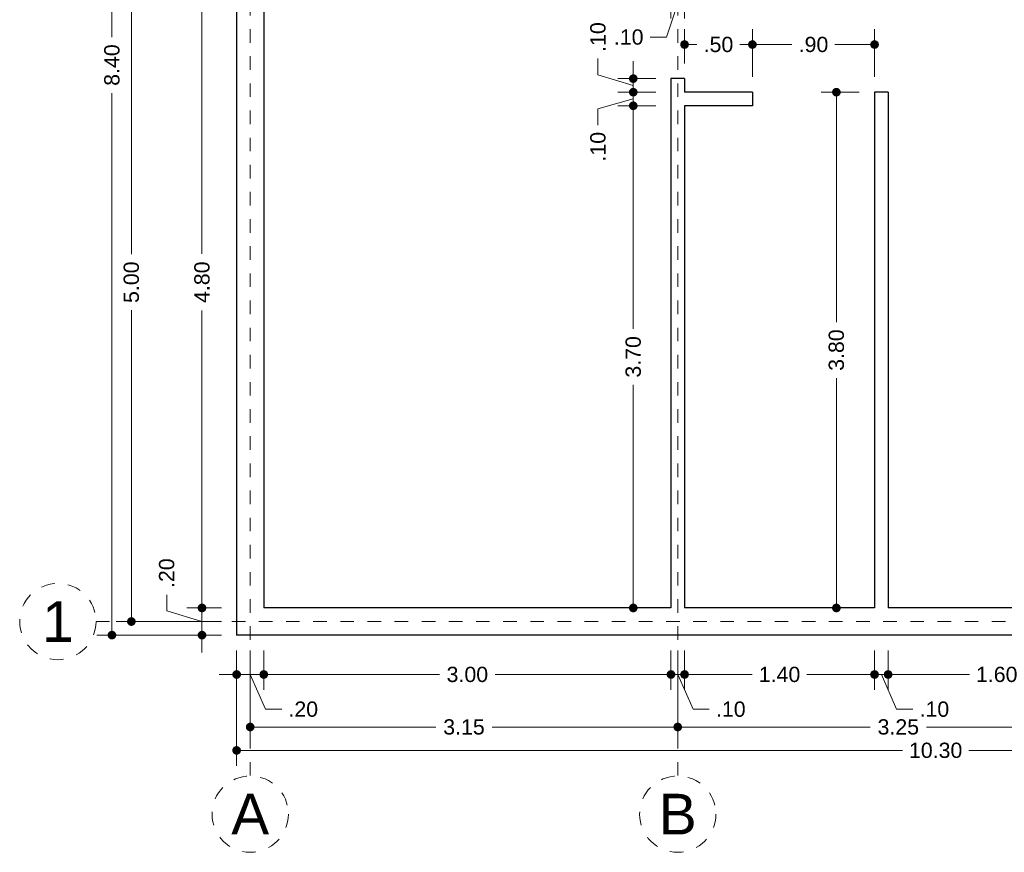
# Model space of a CAD drawing. Header units: millimetres. Extents: x 2560.8 to 2573.2, y 874.1 to 884.6.
# Tile 1 of 3: x 2560.8 to 2568, y 874.1 to 880.2. Entities that reach past the tile are written whole.
import ezdxf
from ezdxf.enums import TextEntityAlignment as Align

# ---------------------------------------------------------------- set-up
doc = ezdxf.new("R2010")
doc.units = ezdxf.units.MM
doc.header["$LTSCALE"] = 0.001
doc.linetypes.add('CENTER2', pattern=[28.575, 19.05, -3.175, 3.175, -3.175])
for name, color, linetype, lineweight in [('Cotas', 7, 'Continuous', 18), ('Ejes', 7, 'CENTER2', 5), ('Muros', 7, 'Continuous', 30)]:
    doc.layers.add(name, color=color, linetype=linetype, lineweight=lineweight)
doc.styles.get("Standard").update_dxf_attribs({"font": 'arial.ttf'})
doc.dimstyles.new('1-75', dxfattribs={"dimscale": 75, "dimtxt": 0.0015, "dimasz": 0.00085, "dimexe": 0.0015, "dimexo": 0.0015, "dimgap": 0.0008, "dimtad": 0, "dimzin": 4, "dimdsep": 46, "dimtxsty": 'Standard', "dimblk": 'DOT', "dimcen": 0.0009, "dimclrd": 256, "dimclre": 256, "dimclrt": 256, "dimadec": 0, "dimazin": 0, "dimtfac": 1, "dimtofl": 0, "dimtmove": 1, "dimatfit": 2, "dimfxl": 0.0015, "dimtfill": 1, "dimtolj": 1, "dimtzin": 4, "dimlwd": -1, "dimlwe": -1, "dimarcsym": 0})

# ---------------------------------------------------------------- blocks, each defined once
blk = doc.blocks.new('_DOT')
at = {"color": 0, "linetype": 'ByBlock'}
blk.add_line((-0.5, 0), (-1, 0), dxfattribs=at)
at = {"color": 0, "linetype": 'ByBlock', "const_width": 0.5}
blk.add_lwpolyline([(-0.25, 0, 1), (0.25, 0, 1)], format="xyb", close=True, dxfattribs=at)
blk = doc.blocks.new('*D3')
at = {"layer": 'Cotas', "transparency": 16777216}
for p, q in [((2562.2631, 884.0826), (2561.3445, 884.0826)), ((2561.457, 884.0189), (2561.457, 880.0886)), ((2561.457, 875.7464), (2561.457, 879.6766)), ((2562.2631, 875.6826), (2561.3445, 875.6826))]:
    blk.add_line(p, q, dxfattribs=at)
at = {"layer": 'Defpoints', "color": 0, "transparency": 16777216}
for p in [(2562.3756, 884.0826), (2561.457, 875.6826), (2562.3756, 875.6826)]:
    blk.add_point(p, dxfattribs=at)
at = {"layer": 'Cotas', "transparency": 16777216, "xscale": 0.06375, "yscale": 0.06375, "zscale": 0.06375}
for p, rotation in [((2561.457, 884.0826), 90), ((2561.457, 875.6826), 270)]:
    blk.add_blockref('_DOT', p, dxfattribs=dict(at, rotation=rotation))
at = {"layer": 'Cotas', "transparency": 16777216, "insert": (2561.457, 879.8826), "char_height": 0.1125, "attachment_point": 5, "rotation": 90, "bg_fill": 3, "box_fill_scale": 1.1, "bg_fill_color": 256, "bg_fill_true_color": 13158600, "bg_fill_transparency": 0}
blk.add_mtext('\\A1;8.40', dxfattribs=at)
blk = doc.blocks.new('*D4')
at = {"layer": 'Cotas', "transparency": 16777216}
for p, q in [((2562.2631, 880.7826), (2561.4875, 880.7826)), ((2561.6, 880.7189), (2561.6, 878.4886)), ((2561.6, 875.8464), (2561.6, 878.0767)), ((2562.2631, 875.7826), (2561.4875, 875.7826))]:
    blk.add_line(p, q, dxfattribs=at)
at = {"layer": 'Defpoints', "color": 0, "transparency": 16777216}
for p in [(2561.6, 880.7826), (2562.3756, 880.7826), (2562.3756, 875.7826)]:
    blk.add_point(p, dxfattribs=at)
at = {"layer": 'Cotas', "transparency": 16777216, "xscale": 0.06375, "yscale": 0.06375, "zscale": 0.06375}
for p, rotation in [((2561.6, 880.7826), 90), ((2561.6, 875.7826), 270)]:
    blk.add_blockref('_DOT', p, dxfattribs=dict(at, rotation=rotation))
at = {"layer": 'Cotas', "transparency": 16777216, "insert": (2561.6, 878.2826), "char_height": 0.1125, "attachment_point": 5, "rotation": 90, "bg_fill": 3, "box_fill_scale": 1.1, "bg_fill_color": 256, "bg_fill_true_color": 13158600, "bg_fill_transparency": 0}
blk.add_mtext('\\A1;5.00', dxfattribs=at)
blk = doc.blocks.new('*D9')
at = {"layer": 'Cotas', "transparency": 16777216}
for p, q in [((2562.2631, 880.6826), (2562.0079, 880.6826)), ((2562.1204, 880.6189), (2562.1204, 878.4908)), ((2562.1204, 875.9464), (2562.1204, 878.0745)), ((2562.2631, 875.8826), (2562.0079, 875.8826))]:
    blk.add_line(p, q, dxfattribs=at)
at = {"layer": 'Defpoints', "color": 0, "transparency": 16777216}
for p in [(2562.3756, 880.6826), (2562.1204, 875.8826), (2562.3756, 875.8826)]:
    blk.add_point(p, dxfattribs=at)
at = {"layer": 'Cotas', "transparency": 16777216, "xscale": 0.06375, "yscale": 0.06375, "zscale": 0.06375}
for p, rotation in [((2562.1204, 880.6826), 90), ((2562.1204, 875.8826), 270)]:
    blk.add_blockref('_DOT', p, dxfattribs=dict(at, rotation=rotation))
at = {"layer": 'Cotas', "transparency": 16777216, "insert": (2562.1204, 878.2826), "char_height": 0.1125, "attachment_point": 5, "rotation": 90, "bg_fill": 3, "box_fill_scale": 1.1, "bg_fill_color": 256, "bg_fill_true_color": 13158600, "bg_fill_transparency": 0}
blk.add_mtext('\\A1;4.80', dxfattribs=at)
blk = doc.blocks.new('*D10')
at = {"layer": 'Cotas', "transparency": 16777216}
for p, q in [((2561.8604, 875.8606), (2561.8604, 875.9806)), ((2562.1204, 875.9464), (2562.1204, 876.0101)), ((2562.2631, 875.8826), (2562.0079, 875.8826)), ((2562.1204, 875.8826), (2562.1204, 875.6826)), ((2562.1204, 875.7826), (2561.8604, 875.8606)), ((2562.2631, 875.6826), (2562.0079, 875.6826)), ((2562.1204, 875.6189), (2562.1204, 875.5551))]:
    blk.add_line(p, q, dxfattribs=at)
at = {"layer": 'Defpoints', "color": 0, "transparency": 16777216}
for p in [(2562.3756, 875.8826), (2562.1204, 875.6826), (2562.3756, 875.6826)]:
    blk.add_point(p, dxfattribs=at)
at = {"layer": 'Cotas', "transparency": 16777216, "xscale": 0.06375, "yscale": 0.06375, "zscale": 0.06375}
for p, rotation in [((2562.1204, 875.8826), 270), ((2562.1204, 875.6826), 90)]:
    blk.add_blockref('_DOT', p, dxfattribs=dict(at, rotation=rotation))
at = {"layer": 'Cotas', "transparency": 16777216, "insert": (2561.8604, 876.139), "char_height": 0.1125, "attachment_point": 5, "rotation": 90, "bg_fill": 3, "box_fill_scale": 1.1, "bg_fill_color": 256, "bg_fill_true_color": 13158600, "bg_fill_transparency": 0}
blk.add_mtext('\\A1;.20', dxfattribs=at)
blk = doc.blocks.new('*D11')
at = {"layer": 'Cotas', "transparency": 16777216}
for p, q in [((2562.3756, 875.5701), (2562.3756, 874.7207)), ((2572.6756, 875.5701), (2572.6756, 874.7207)), ((2562.4394, 874.8332), (2567.2813, 874.8332)), ((2572.6119, 874.8332), (2567.77, 874.8332))]:
    blk.add_line(p, q, dxfattribs=at)
at = {"layer": 'Defpoints', "color": 0, "transparency": 16777216}
for p in [(2562.3756, 875.6826), (2572.6756, 875.6826), (2572.6756, 874.8332)]:
    blk.add_point(p, dxfattribs=at)
at = {"layer": 'Cotas', "transparency": 16777216, "xscale": 0.06375, "yscale": 0.06375, "zscale": 0.06375, "rotation": 180}
blk.add_blockref('_DOT', (2562.3756, 874.8332), dxfattribs=at)
at = {"layer": 'Cotas', "transparency": 16777216, "xscale": 0.06375, "yscale": 0.06375, "zscale": 0.06375}
blk.add_blockref('_DOT', (2572.6756, 874.8332), dxfattribs=at)
at = {"layer": 'Cotas', "transparency": 16777216, "insert": (2567.5256, 874.8332), "char_height": 0.1125, "attachment_point": 5, "bg_fill": 3, "box_fill_scale": 1.1, "bg_fill_color": 256, "bg_fill_true_color": 13158600, "bg_fill_transparency": 0}
blk.add_mtext('\\A1;10.30', dxfattribs=at)
blk = doc.blocks.new('*D12')
at = {"layer": 'Cotas', "transparency": 16777216}
for p, q in [((2562.4756, 875.5701), (2562.4756, 874.8931)), ((2565.6256, 875.5701), (2565.6256, 874.8931)), ((2562.5394, 875.0056), (2563.8442, 875.0056)), ((2565.5619, 875.0056), (2564.2571, 875.0056))]:
    blk.add_line(p, q, dxfattribs=at)
at = {"layer": 'Defpoints', "color": 0, "transparency": 16777216}
for p in [(2562.4756, 875.6826), (2565.6256, 875.6826), (2565.6256, 875.0056)]:
    blk.add_point(p, dxfattribs=at)
at = {"layer": 'Cotas', "transparency": 16777216, "xscale": 0.06375, "yscale": 0.06375, "zscale": 0.06375, "rotation": 180}
blk.add_blockref('_DOT', (2562.4756, 875.0056), dxfattribs=at)
at = {"layer": 'Cotas', "transparency": 16777216, "xscale": 0.06375, "yscale": 0.06375, "zscale": 0.06375}
blk.add_blockref('_DOT', (2565.6256, 875.0056), dxfattribs=at)
at = {"layer": 'Cotas', "transparency": 16777216, "insert": (2564.0506, 875.0056), "char_height": 0.1125, "attachment_point": 5, "bg_fill": 3, "box_fill_scale": 1.1, "bg_fill_color": 256, "bg_fill_true_color": 13158600, "bg_fill_transparency": 0}
blk.add_mtext('\\A1;3.15', dxfattribs=at)
blk = doc.blocks.new('*D13')
at = {"layer": 'Cotas', "transparency": 16777216}
for p, q in [((2565.6256, 875.5701), (2565.6256, 874.8931)), ((2568.8756, 875.5701), (2568.8756, 874.8931)), ((2565.6894, 875.0056), (2567.0442, 875.0056)), ((2568.8119, 875.0056), (2567.4571, 875.0056))]:
    blk.add_line(p, q, dxfattribs=at)
at = {"layer": 'Defpoints', "color": 0, "transparency": 16777216}
for p in [(2565.6256, 875.6826), (2568.8756, 875.6826), (2568.8756, 875.0056)]:
    blk.add_point(p, dxfattribs=at)
at = {"layer": 'Cotas', "transparency": 16777216, "xscale": 0.06375, "yscale": 0.06375, "zscale": 0.06375, "rotation": 180}
blk.add_blockref('_DOT', (2565.6256, 875.0056), dxfattribs=at)
at = {"layer": 'Cotas', "transparency": 16777216, "xscale": 0.06375, "yscale": 0.06375, "zscale": 0.06375}
blk.add_blockref('_DOT', (2568.8756, 875.0056), dxfattribs=at)
at = {"layer": 'Cotas', "transparency": 16777216, "insert": (2567.2506, 875.0056), "char_height": 0.1125, "attachment_point": 5, "bg_fill": 3, "box_fill_scale": 1.1, "bg_fill_color": 256, "bg_fill_true_color": 13158600, "bg_fill_transparency": 0}
blk.add_mtext('\\A1;3.25', dxfattribs=at)
blk = doc.blocks.new('*D14')
at = {"layer": 'Cotas', "transparency": 16777216}
for p, q in [((2562.3756, 875.5701), (2562.3756, 875.28)), ((2562.5756, 875.5701), (2562.5756, 875.28)), ((2562.3119, 875.3925), (2562.2481, 875.3925)), ((2562.3756, 875.3925), (2562.5756, 875.3925)), ((2562.4756, 875.3925), (2562.5881, 875.1365)), ((2562.6394, 875.3925), (2562.7031, 875.3925)), ((2562.5881, 875.1365), (2562.7081, 875.1365))]:
    blk.add_line(p, q, dxfattribs=at)
at = {"layer": 'Defpoints', "color": 0, "transparency": 16777216}
for p in [(2562.3756, 875.6826), (2562.5756, 875.6826), (2562.5756, 875.3925)]:
    blk.add_point(p, dxfattribs=at)
at = {"layer": 'Cotas', "transparency": 16777216, "xscale": 0.06375, "yscale": 0.06375, "zscale": 0.06375}
blk.add_blockref('_DOT', (2562.3756, 875.3925), dxfattribs=at)
at = {"layer": 'Cotas', "transparency": 16777216, "xscale": 0.06375, "yscale": 0.06375, "zscale": 0.06375, "rotation": 180}
blk.add_blockref('_DOT', (2562.5756, 875.3925), dxfattribs=at)
at = {"layer": 'Cotas', "transparency": 16777216, "insert": (2562.8664, 875.1365), "char_height": 0.1125, "attachment_point": 5, "bg_fill": 3, "box_fill_scale": 1.1, "bg_fill_color": 256, "bg_fill_true_color": 13158600, "bg_fill_transparency": 0}
blk.add_mtext('\\A1;.20', dxfattribs=at)
blk = doc.blocks.new('*D15')
at = {"layer": 'Cotas', "transparency": 16777216}
for p, q in [((2562.5756, 875.5701), (2562.5756, 875.28)), ((2565.5756, 875.5701), (2565.5756, 875.28)), ((2562.6394, 875.3925), (2563.8698, 875.3925)), ((2565.5119, 875.3925), (2564.2815, 875.3925))]:
    blk.add_line(p, q, dxfattribs=at)
at = {"layer": 'Defpoints', "color": 0, "transparency": 16777216}
for p in [(2562.5756, 875.6826), (2565.5756, 875.6826), (2565.5756, 875.3925)]:
    blk.add_point(p, dxfattribs=at)
at = {"layer": 'Cotas', "transparency": 16777216, "xscale": 0.06375, "yscale": 0.06375, "zscale": 0.06375, "rotation": 180}
blk.add_blockref('_DOT', (2562.5756, 875.3925), dxfattribs=at)
at = {"layer": 'Cotas', "transparency": 16777216, "xscale": 0.06375, "yscale": 0.06375, "zscale": 0.06375}
blk.add_blockref('_DOT', (2565.5756, 875.3925), dxfattribs=at)
at = {"layer": 'Cotas', "transparency": 16777216, "insert": (2564.0756, 875.3925), "char_height": 0.1125, "attachment_point": 5, "bg_fill": 3, "box_fill_scale": 1.1, "bg_fill_color": 256, "bg_fill_true_color": 13158600, "bg_fill_transparency": 0}
blk.add_mtext('\\A1;3.00', dxfattribs=at)
blk = doc.blocks.new('*D16')
at = {"layer": 'Cotas', "transparency": 16777216}
for p, q in [((2565.5756, 875.5701), (2565.5756, 875.28)), ((2565.6756, 875.5701), (2565.6756, 875.28)), ((2565.5119, 875.3925), (2565.4481, 875.3925)), ((2565.5756, 875.3925), (2565.6756, 875.3925)), ((2565.6256, 875.3925), (2565.7381, 875.1365)), ((2565.7394, 875.3925), (2565.8031, 875.3925)), ((2565.7381, 875.1365), (2565.8581, 875.1365))]:
    blk.add_line(p, q, dxfattribs=at)
at = {"layer": 'Defpoints', "color": 0, "transparency": 16777216}
for p in [(2565.5756, 875.6826), (2565.6756, 875.6826), (2565.6756, 875.3925)]:
    blk.add_point(p, dxfattribs=at)
at = {"layer": 'Cotas', "transparency": 16777216, "xscale": 0.06375, "yscale": 0.06375, "zscale": 0.06375}
blk.add_blockref('_DOT', (2565.5756, 875.3925), dxfattribs=at)
at = {"layer": 'Cotas', "transparency": 16777216, "xscale": 0.06375, "yscale": 0.06375, "zscale": 0.06375, "rotation": 180}
blk.add_blockref('_DOT', (2565.6756, 875.3925), dxfattribs=at)
at = {"layer": 'Cotas', "transparency": 16777216, "insert": (2566.0164, 875.1365), "char_height": 0.1125, "attachment_point": 5, "bg_fill": 3, "box_fill_scale": 1.1, "bg_fill_color": 256, "bg_fill_true_color": 13158600, "bg_fill_transparency": 0}
blk.add_mtext('\\A1;.10', dxfattribs=at)
blk = doc.blocks.new('*D17')
at = {"layer": 'Cotas', "transparency": 16777216}
for p, q in [((2565.6756, 875.5701), (2565.6756, 875.28)), ((2567.0756, 875.5701), (2567.0756, 875.28)), ((2565.7394, 875.3925), (2566.175, 875.3925)), ((2567.0119, 875.3925), (2566.5763, 875.3925))]:
    blk.add_line(p, q, dxfattribs=at)
at = {"layer": 'Defpoints', "color": 0, "transparency": 16777216}
for p in [(2565.6756, 875.6826), (2567.0756, 875.6826), (2567.0756, 875.3925)]:
    blk.add_point(p, dxfattribs=at)
at = {"layer": 'Cotas', "transparency": 16777216, "xscale": 0.06375, "yscale": 0.06375, "zscale": 0.06375, "rotation": 180}
blk.add_blockref('_DOT', (2565.6756, 875.3925), dxfattribs=at)
at = {"layer": 'Cotas', "transparency": 16777216, "xscale": 0.06375, "yscale": 0.06375, "zscale": 0.06375}
blk.add_blockref('_DOT', (2567.0756, 875.3925), dxfattribs=at)
at = {"layer": 'Cotas', "transparency": 16777216, "insert": (2566.3756, 875.3925), "char_height": 0.1125, "attachment_point": 5, "bg_fill": 3, "box_fill_scale": 1.1, "bg_fill_color": 256, "bg_fill_true_color": 13158600, "bg_fill_transparency": 0}
blk.add_mtext('\\A1;1.40', dxfattribs=at)
blk = doc.blocks.new('*D18')
at = {"layer": 'Cotas', "transparency": 16777216}
for p, q in [((2567.0756, 875.5701), (2567.0756, 875.28)), ((2567.1756, 875.5701), (2567.1756, 875.28)), ((2567.0119, 875.3925), (2566.9481, 875.3925)), ((2567.0756, 875.3925), (2567.1756, 875.3925)), ((2567.1256, 875.3925), (2567.2381, 875.1365)), ((2567.2394, 875.3925), (2567.3031, 875.3925)), ((2567.2381, 875.1365), (2567.3581, 875.1365))]:
    blk.add_line(p, q, dxfattribs=at)
at = {"layer": 'Defpoints', "color": 0, "transparency": 16777216}
for p in [(2567.0756, 875.6826), (2567.1756, 875.6826), (2567.1756, 875.3925)]:
    blk.add_point(p, dxfattribs=at)
at = {"layer": 'Cotas', "transparency": 16777216, "xscale": 0.06375, "yscale": 0.06375, "zscale": 0.06375}
blk.add_blockref('_DOT', (2567.0756, 875.3925), dxfattribs=at)
at = {"layer": 'Cotas', "transparency": 16777216, "xscale": 0.06375, "yscale": 0.06375, "zscale": 0.06375, "rotation": 180}
blk.add_blockref('_DOT', (2567.1756, 875.3925), dxfattribs=at)
at = {"layer": 'Cotas', "transparency": 16777216, "insert": (2567.5164, 875.1365), "char_height": 0.1125, "attachment_point": 5, "bg_fill": 3, "box_fill_scale": 1.1, "bg_fill_color": 256, "bg_fill_true_color": 13158600, "bg_fill_transparency": 0}
blk.add_mtext('\\A1;.10', dxfattribs=at)
blk = doc.blocks.new('*D19')
at = {"layer": 'Cotas', "transparency": 16777216}
for p, q in [((2567.1756, 875.5701), (2567.1756, 875.28)), ((2568.7756, 875.5701), (2568.7756, 875.28)), ((2567.2394, 875.3925), (2567.775, 875.3925)), ((2568.7119, 875.3925), (2568.1763, 875.3925))]:
    blk.add_line(p, q, dxfattribs=at)
at = {"layer": 'Defpoints', "color": 0, "transparency": 16777216}
for p in [(2567.1756, 875.6826), (2568.7756, 875.6826), (2568.7756, 875.3925)]:
    blk.add_point(p, dxfattribs=at)
at = {"layer": 'Cotas', "transparency": 16777216, "xscale": 0.06375, "yscale": 0.06375, "zscale": 0.06375, "rotation": 180}
blk.add_blockref('_DOT', (2567.1756, 875.3925), dxfattribs=at)
at = {"layer": 'Cotas', "transparency": 16777216, "xscale": 0.06375, "yscale": 0.06375, "zscale": 0.06375}
blk.add_blockref('_DOT', (2568.7756, 875.3925), dxfattribs=at)
at = {"layer": 'Cotas', "transparency": 16777216, "insert": (2567.9756, 875.3925), "char_height": 0.1125, "attachment_point": 5, "bg_fill": 3, "box_fill_scale": 1.1, "bg_fill_color": 256, "bg_fill_true_color": 13158600, "bg_fill_transparency": 0}
blk.add_mtext('\\A1;1.60', dxfattribs=at)
blk = doc.blocks.new('*D27')
at = {"layer": 'Cotas', "transparency": 16777216}
for p, q in [((2565.4631, 879.5826), (2565.1853, 879.5826)), ((2565.2978, 879.5189), (2565.2978, 877.9385)), ((2565.2978, 875.9464), (2565.2978, 877.5268)), ((2565.4631, 875.8826), (2565.1853, 875.8826))]:
    blk.add_line(p, q, dxfattribs=at)
at = {"layer": 'Defpoints', "color": 0, "transparency": 16777216}
for p in [(2565.2978, 879.5826), (2565.5756, 879.5826), (2565.5756, 875.8826)]:
    blk.add_point(p, dxfattribs=at)
at = {"layer": 'Cotas', "transparency": 16777216, "xscale": 0.06375, "yscale": 0.06375, "zscale": 0.06375}
for p, rotation in [((2565.2978, 879.5826), 90), ((2565.2978, 875.8826), 270)]:
    blk.add_blockref('_DOT', p, dxfattribs=dict(at, rotation=rotation))
at = {"layer": 'Cotas', "transparency": 16777216, "insert": (2565.2978, 877.7326), "char_height": 0.1125, "attachment_point": 5, "rotation": 90, "bg_fill": 3, "box_fill_scale": 1.1, "bg_fill_color": 256, "bg_fill_true_color": 13158600, "bg_fill_transparency": 0}
blk.add_mtext('\\A1;3.70', dxfattribs=at)
blk = doc.blocks.new('*D28')
at = {"layer": 'Cotas', "transparency": 16777216}
for p, q in [((2565.2978, 879.7464), (2565.2978, 879.8101)), ((2565.4631, 879.6826), (2565.1853, 879.6826)), ((2565.2978, 879.5826), (2565.2978, 879.6826)), ((2565.2978, 879.6326), (2565.0378, 879.5592)), ((2565.4631, 879.5826), (2565.1853, 879.5826)), ((2565.0378, 879.5592), (2565.0378, 879.4392)), ((2565.2978, 879.5189), (2565.2978, 879.4551))]:
    blk.add_line(p, q, dxfattribs=at)
at = {"layer": 'Defpoints', "color": 0, "transparency": 16777216}
for p in [(2565.2978, 879.6826), (2565.5756, 879.6826), (2565.5756, 879.5826)]:
    blk.add_point(p, dxfattribs=at)
at = {"layer": 'Cotas', "transparency": 16777216, "xscale": 0.06375, "yscale": 0.06375, "zscale": 0.06375}
for p, rotation in [((2565.2978, 879.6826), 270), ((2565.2978, 879.5826), 90)]:
    blk.add_blockref('_DOT', p, dxfattribs=dict(at, rotation=rotation))
at = {"layer": 'Cotas', "transparency": 16777216, "insert": (2565.0378, 879.2808), "char_height": 0.1125, "attachment_point": 5, "rotation": 90, "bg_fill": 3, "box_fill_scale": 1.1, "bg_fill_color": 256, "bg_fill_true_color": 13158600, "bg_fill_transparency": 0}
blk.add_mtext('\\A1;.10', dxfattribs=at)
blk = doc.blocks.new('*D29')
at = {"layer": 'Cotas', "transparency": 16777216}
for p, q in [((2565.0378, 879.8106), (2565.0378, 879.9306)), ((2565.2978, 879.8464), (2565.2978, 879.9101)), ((2565.2978, 879.7326), (2565.0378, 879.8106)), ((2565.4631, 879.7826), (2565.1853, 879.7826)), ((2565.2978, 879.6826), (2565.2978, 879.7826)), ((2565.4631, 879.6826), (2565.1853, 879.6826)), ((2565.2978, 879.6189), (2565.2978, 879.5551))]:
    blk.add_line(p, q, dxfattribs=at)
at = {"layer": 'Defpoints', "color": 0, "transparency": 16777216}
for p in [(2565.2978, 879.7826), (2565.5756, 879.7826), (2565.5756, 879.6826)]:
    blk.add_point(p, dxfattribs=at)
at = {"layer": 'Cotas', "transparency": 16777216, "xscale": 0.06375, "yscale": 0.06375, "zscale": 0.06375}
for p, rotation in [((2565.2978, 879.7826), 270), ((2565.2978, 879.6826), 90)]:
    blk.add_blockref('_DOT', p, dxfattribs=dict(at, rotation=rotation))
at = {"layer": 'Cotas', "transparency": 16777216, "insert": (2565.0378, 880.089), "char_height": 0.1125, "attachment_point": 5, "rotation": 90, "bg_fill": 3, "box_fill_scale": 1.1, "bg_fill_color": 256, "bg_fill_true_color": 13158600, "bg_fill_transparency": 0}
blk.add_mtext('\\A1;.10', dxfattribs=at)
blk = doc.blocks.new('*D30')
at = {"layer": 'Cotas', "transparency": 16777216}
for p, q in [((2566.9631, 879.6826), (2566.6819, 879.6826)), ((2566.7944, 879.6189), (2566.7944, 877.9885)), ((2566.7944, 875.9464), (2566.7944, 877.5768)), ((2566.9631, 875.8826), (2566.6819, 875.8826))]:
    blk.add_line(p, q, dxfattribs=at)
at = {"layer": 'Defpoints', "color": 0, "transparency": 16777216}
for p in [(2567.0756, 879.6826), (2566.7944, 875.8826), (2567.0756, 875.8826)]:
    blk.add_point(p, dxfattribs=at)
at = {"layer": 'Cotas', "transparency": 16777216, "xscale": 0.06375, "yscale": 0.06375, "zscale": 0.06375}
for p, rotation in [((2566.7944, 879.6826), 90), ((2566.7944, 875.8826), 270)]:
    blk.add_blockref('_DOT', p, dxfattribs=dict(at, rotation=rotation))
at = {"layer": 'Cotas', "transparency": 16777216, "insert": (2566.7944, 877.7826), "char_height": 0.1125, "attachment_point": 5, "rotation": 90, "bg_fill": 3, "box_fill_scale": 1.1, "bg_fill_color": 256, "bg_fill_true_color": 13158600, "bg_fill_transparency": 0}
blk.add_mtext('\\A1;3.80', dxfattribs=at)
blk = doc.blocks.new('*D34')
at = {"layer": 'Cotas', "transparency": 16777216}
for p, q in [((2565.6756, 879.8951), (2565.6756, 880.1463)), ((2566.1756, 879.7951), (2566.1756, 880.1463)), ((2565.7394, 880.0338), (2565.7673, 880.0338)), ((2566.1119, 880.0338), (2566.084, 880.0338))]:
    blk.add_line(p, q, dxfattribs=at)
at = {"layer": 'Defpoints', "color": 0, "transparency": 16777216}
for p in [(2566.1756, 880.0338), (2565.6756, 879.7826), (2566.1756, 879.6826)]:
    blk.add_point(p, dxfattribs=at)
at = {"layer": 'Cotas', "transparency": 16777216, "xscale": 0.06375, "yscale": 0.06375, "zscale": 0.06375, "rotation": 180}
blk.add_blockref('_DOT', (2565.6756, 880.0338), dxfattribs=at)
at = {"layer": 'Cotas', "transparency": 16777216, "xscale": 0.06375, "yscale": 0.06375, "zscale": 0.06375}
blk.add_blockref('_DOT', (2566.1756, 880.0338), dxfattribs=at)
at = {"layer": 'Cotas', "transparency": 16777216, "insert": (2565.9256, 880.0338), "char_height": 0.1125, "attachment_point": 5, "bg_fill": 3, "box_fill_scale": 1.1, "bg_fill_color": 256, "bg_fill_true_color": 13158600, "bg_fill_transparency": 0}
blk.add_mtext('\\A1;.50', dxfattribs=at)
blk = doc.blocks.new('*D35')
at = {"layer": 'Cotas', "transparency": 16777216}
for p, q in [((2566.1756, 879.7951), (2566.1756, 880.1463)), ((2567.0756, 879.7951), (2567.0756, 880.1463)), ((2566.2394, 880.0338), (2566.4673, 880.0338)), ((2567.0119, 880.0338), (2566.784, 880.0338))]:
    blk.add_line(p, q, dxfattribs=at)
at = {"layer": 'Defpoints', "color": 0, "transparency": 16777216}
for p in [(2567.0756, 880.0338), (2566.1756, 879.6826), (2567.0756, 879.6826)]:
    blk.add_point(p, dxfattribs=at)
at = {"layer": 'Cotas', "transparency": 16777216, "xscale": 0.06375, "yscale": 0.06375, "zscale": 0.06375, "rotation": 180}
blk.add_blockref('_DOT', (2566.1756, 880.0338), dxfattribs=at)
at = {"layer": 'Cotas', "transparency": 16777216, "xscale": 0.06375, "yscale": 0.06375, "zscale": 0.06375}
blk.add_blockref('_DOT', (2567.0756, 880.0338), dxfattribs=at)
at = {"layer": 'Cotas', "transparency": 16777216, "insert": (2566.6256, 880.0338), "char_height": 0.1125, "attachment_point": 5, "bg_fill": 3, "box_fill_scale": 1.1, "bg_fill_color": 256, "bg_fill_true_color": 13158600, "bg_fill_transparency": 0}
blk.add_mtext('\\A1;.90', dxfattribs=at)
blk = doc.blocks.new('*D39')
at = {"layer": 'Cotas', "transparency": 16777216}
for p, q in [((2565.5756, 880.5701), (2565.5756, 880.2258)), ((2565.6756, 880.5701), (2565.6756, 880.2258)), ((2565.5119, 880.3383), (2565.4481, 880.3383)), ((2565.6256, 880.3383), (2565.5425, 880.0884)), ((2565.5756, 880.3383), (2565.6756, 880.3383)), ((2565.7394, 880.3383), (2565.8031, 880.3383)), ((2565.5425, 880.0884), (2565.4225, 880.0884))]:
    blk.add_line(p, q, dxfattribs=at)
at = {"layer": 'Defpoints', "color": 0, "transparency": 16777216}
for p in [(2565.5756, 880.6826), (2565.6756, 880.6826), (2565.6756, 880.3383)]:
    blk.add_point(p, dxfattribs=at)
at = {"layer": 'Cotas', "transparency": 16777216, "xscale": 0.06375, "yscale": 0.06375, "zscale": 0.06375}
blk.add_blockref('_DOT', (2565.5756, 880.3383), dxfattribs=at)
at = {"layer": 'Cotas', "transparency": 16777216, "xscale": 0.06375, "yscale": 0.06375, "zscale": 0.06375, "rotation": 180}
blk.add_blockref('_DOT', (2565.6756, 880.3383), dxfattribs=at)
at = {"layer": 'Cotas', "transparency": 16777216, "insert": (2565.2642, 880.0884), "char_height": 0.1125, "attachment_point": 5, "bg_fill": 3, "box_fill_scale": 1.1, "bg_fill_color": 256, "bg_fill_true_color": 13158600, "bg_fill_transparency": 0}
blk.add_mtext('\\A1;.10', dxfattribs=at)

msp = doc.modelspace()

# ---------------------------------------------------------------- linework, layer by layer
at = {"layer": 'Ejes', "linetype": 'CENTER2'}
for p, q in [((2562.4756, 874.6474), (2562.4756, 884.5826)), ((2565.6256, 874.6474), (2565.6256, 884.5826)), ((2561.3397, 875.7826), (2573.1756, 875.7826))]:
    msp.add_line(p, q, dxfattribs=at)
at = {"layer": 'Ejes'}
for centre in [(2561.0585, 875.7826), (2562.4756, 874.3637), (2565.6256, 874.3637)]:
    msp.add_circle(centre, 0.2812, dxfattribs=at)
at = {"layer": 'Muros'}
for p, q in [((2562.3756, 884.0826), (2562.3756, 875.6826)), ((2562.5756, 880.6826), (2562.5756, 875.8826)), ((2565.6756, 879.7826), (2565.5756, 879.7826)), ((2565.5756, 879.7826), (2565.5756, 875.8826)), ((2565.6756, 879.7826), (2565.6756, 879.6826)), ((2566.1756, 879.6826), (2565.6756, 879.6826)), ((2566.1756, 879.6826), (2566.1756, 879.5826)), ((2567.0756, 879.6826), (2567.0756, 875.8826)), ((2567.1756, 879.6826), (2567.0756, 879.6826)), ((2567.1756, 879.6826), (2567.1756, 875.8826)), ((2566.1756, 879.5826), (2565.6756, 879.5826)), ((2565.6756, 879.5826), (2565.6756, 875.8826)), ((2565.5756, 875.8826), (2562.5756, 875.8826)), ((2567.0756, 875.8826), (2565.6756, 875.8826)), ((2568.7756, 875.8826), (2567.1756, 875.8826)), ((2568.9756, 875.6826), (2562.3756, 875.6826))]:
    msp.add_line(p, q, dxfattribs=at)

# ---------------------------------------------------------------- texts
at = {"layer": 'Ejes'}
for s, p in [('1', (2561.0585, 875.7826)), ('A', (2562.4756, 874.3637)), ('B', (2565.6256, 874.3637))]:
    msp.add_text(s, height=0.3, dxfattribs=at).set_placement(p, align=Align.MIDDLE_CENTER)

# ---------------------------------------------------------------- next in the draw order: dimensions: what is measured, and where the dimension line sits
at = {"layer": 'Cotas'}
for base, p1, p2, picture, middle in [((2561.457, 875.6826), (2562.3756, 884.0826), (2562.3756, 875.6826), '*D3', (2561.457, 879.8826)), ((2566.7944, 875.8826), (2567.0756, 879.6826), (2567.0756, 875.8826), '*D30', (2566.7944, 877.7826)), ((2565.2978, 879.5826), (2565.5756, 875.8826), (2565.5756, 879.5826), '*D27', (2565.2978, 877.7326))]:
    dim = msp.add_linear_dim(base=base, p1=p1, p2=p2, angle=90, dimstyle='1-75', dxfattribs=at)
    dim.commit()
    dim.dimension.update_dxf_attribs({"geometry": picture, "text_midpoint": middle})
dim = msp.add_linear_dim(base=(2566.1756, 880.0338), p1=(2565.6756, 879.7826), p2=(2566.1756, 879.6826), dimstyle='1-75', dxfattribs=at)
dim.commit()
dim.dimension.update_dxf_attribs({"geometry": '*D34', "text_midpoint": (2565.9256, 880.0338), "dimtype": 160})

# ---------------------------------------------------------------- next in the draw order: dimensions: what is measured, and where the dimension line sits
dim = msp.add_linear_dim(base=(2561.6, 880.7826), p1=(2562.3756, 875.7826), p2=(2562.3756, 880.7826), angle=90, dimstyle='1-75', dxfattribs=at)
dim.commit()
dim.dimension.update_dxf_attribs({"geometry": '*D4', "text_midpoint": (2561.6, 878.2826)})
dim = msp.add_linear_dim(base=(2567.0756, 880.0338), p1=(2566.1756, 879.6826), p2=(2567.0756, 879.6826), dimstyle='1-75', dxfattribs=at)
dim.commit()
dim.dimension.update_dxf_attribs({"geometry": '*D35', "text_midpoint": (2566.6256, 880.0338)})
dim = msp.add_linear_dim(base=(2565.2978, 879.6826), p1=(2565.5756, 879.5826), p2=(2565.5756, 879.6826), angle=90, dimstyle='1-75', dxfattribs=at)
dim.commit()
dim.dimension.update_dxf_attribs({"geometry": '*D28', "text_midpoint": (2565.0378, 879.3792), "dimtype": 160})

# ---------------------------------------------------------------- next in the draw order: dimensions: what is measured, and where the dimension line sits
for base, p1, p2, picture, middle in [((2562.1204, 875.8826), (2562.3756, 880.6826), (2562.3756, 875.8826), '*D9', (2562.1204, 878.2826)), ((2565.2978, 879.7826), (2565.5756, 879.6826), (2565.5756, 879.7826), '*D29', (2565.0378, 879.9906))]:
    dim = msp.add_linear_dim(base=base, p1=p1, p2=p2, angle=90, dimstyle='1-75', dxfattribs=at)
    dim.commit()
    dim.dimension.update_dxf_attribs({"geometry": picture, "text_midpoint": middle})

# ---------------------------------------------------------------- next in the draw order: dimensions: what is measured, and where the dimension line sits
dim = msp.add_linear_dim(base=(2565.6756, 880.3383), p1=(2565.5756, 880.6826), p2=(2565.6756, 880.6826), dimstyle='1-75', dxfattribs=at)
dim.commit()
dim.dimension.update_dxf_attribs({"geometry": '*D39', "text_midpoint": (2565.3625, 880.0884), "dimtype": 160})
dim = msp.add_linear_dim(base=(2562.1204, 875.6826), p1=(2562.3756, 875.8826), p2=(2562.3756, 875.6826), angle=90, dimstyle='1-75', dxfattribs=at)
dim.commit()
dim.dimension.update_dxf_attribs({"geometry": '*D10', "text_midpoint": (2561.8604, 876.0406)})

# ---------------------------------------------------------------- next in the draw order: dimensions: what is measured, and where the dimension line sits
dim = msp.add_linear_dim(base=(2572.6756, 874.8332), p1=(2562.3756, 875.6826), p2=(2572.6756, 875.6826), dimstyle='1-75', dxfattribs=at)
dim.commit()
dim.dimension.update_dxf_attribs({"geometry": '*D11', "text_midpoint": (2567.5256, 874.8332)})

# ---------------------------------------------------------------- next in the draw order: dimensions: what is measured, and where the dimension line sits
dim = msp.add_linear_dim(base=(2565.6256, 875.0056), p1=(2562.4756, 875.6826), p2=(2565.6256, 875.6826), dimstyle='1-75', dxfattribs=at)
dim.commit()
dim.dimension.update_dxf_attribs({"geometry": '*D12', "text_midpoint": (2564.0506, 875.0056)})

# ---------------------------------------------------------------- next in the draw order: dimensions: what is measured, and where the dimension line sits
dim = msp.add_linear_dim(base=(2562.5756, 875.3925), p1=(2562.3756, 875.6826), p2=(2562.5756, 875.6826), dimstyle='1-75', dxfattribs=at)
dim.commit()
dim.dimension.update_dxf_attribs({"geometry": '*D14', "text_midpoint": (2562.7681, 875.1365), "dimtype": 160})
dim = msp.add_linear_dim(base=(2568.8756, 875.0056), p1=(2565.6256, 875.6826), p2=(2568.8756, 875.6826), dimstyle='1-75', dxfattribs=at)
dim.commit()
dim.dimension.update_dxf_attribs({"geometry": '*D13', "text_midpoint": (2567.2506, 875.0056)})

# ---------------------------------------------------------------- next in the draw order: dimensions: what is measured, and where the dimension line sits
dim = msp.add_linear_dim(base=(2565.5756, 875.3925), p1=(2562.5756, 875.6826), p2=(2565.5756, 875.6826), dimstyle='1-75', dxfattribs=at)
dim.commit()
dim.dimension.update_dxf_attribs({"geometry": '*D15', "text_midpoint": (2564.0756, 875.3925)})

# ---------------------------------------------------------------- next in the draw order: dimensions: what is measured, and where the dimension line sits
dim = msp.add_linear_dim(base=(2565.6756, 875.3925), p1=(2565.5756, 875.6826), p2=(2565.6756, 875.6826), dimstyle='1-75', dxfattribs=at)
dim.commit()
dim.dimension.update_dxf_attribs({"geometry": '*D16', "text_midpoint": (2565.9181, 875.1365), "dimtype": 160})

# ---------------------------------------------------------------- next in the draw order: dimensions: what is measured, and where the dimension line sits
dim = msp.add_linear_dim(base=(2567.0756, 875.3925), p1=(2565.6756, 875.6826), p2=(2567.0756, 875.6826), dimstyle='1-75', dxfattribs=at)
dim.commit()
dim.dimension.update_dxf_attribs({"geometry": '*D17', "text_midpoint": (2566.3756, 875.3925)})

# ---------------------------------------------------------------- next in the draw order: dimensions: what is measured, and where the dimension line sits
dim = msp.add_linear_dim(base=(2567.1756, 875.3925), p1=(2567.0756, 875.6826), p2=(2567.1756, 875.6826), dimstyle='1-75', dxfattribs=at)
dim.commit()
dim.dimension.update_dxf_attribs({"geometry": '*D18', "text_midpoint": (2567.4181, 875.1365), "dimtype": 160})

# ---------------------------------------------------------------- next in the draw order: dimensions: what is measured, and where the dimension line sits
dim = msp.add_linear_dim(base=(2568.7756, 875.3925), p1=(2567.1756, 875.6826), p2=(2568.7756, 875.6826), dimstyle='1-75', dxfattribs=at)
dim.commit()
dim.dimension.update_dxf_attribs({"geometry": '*D19', "text_midpoint": (2567.9756, 875.3925)})

doc.saveas('drawing.dxf')
